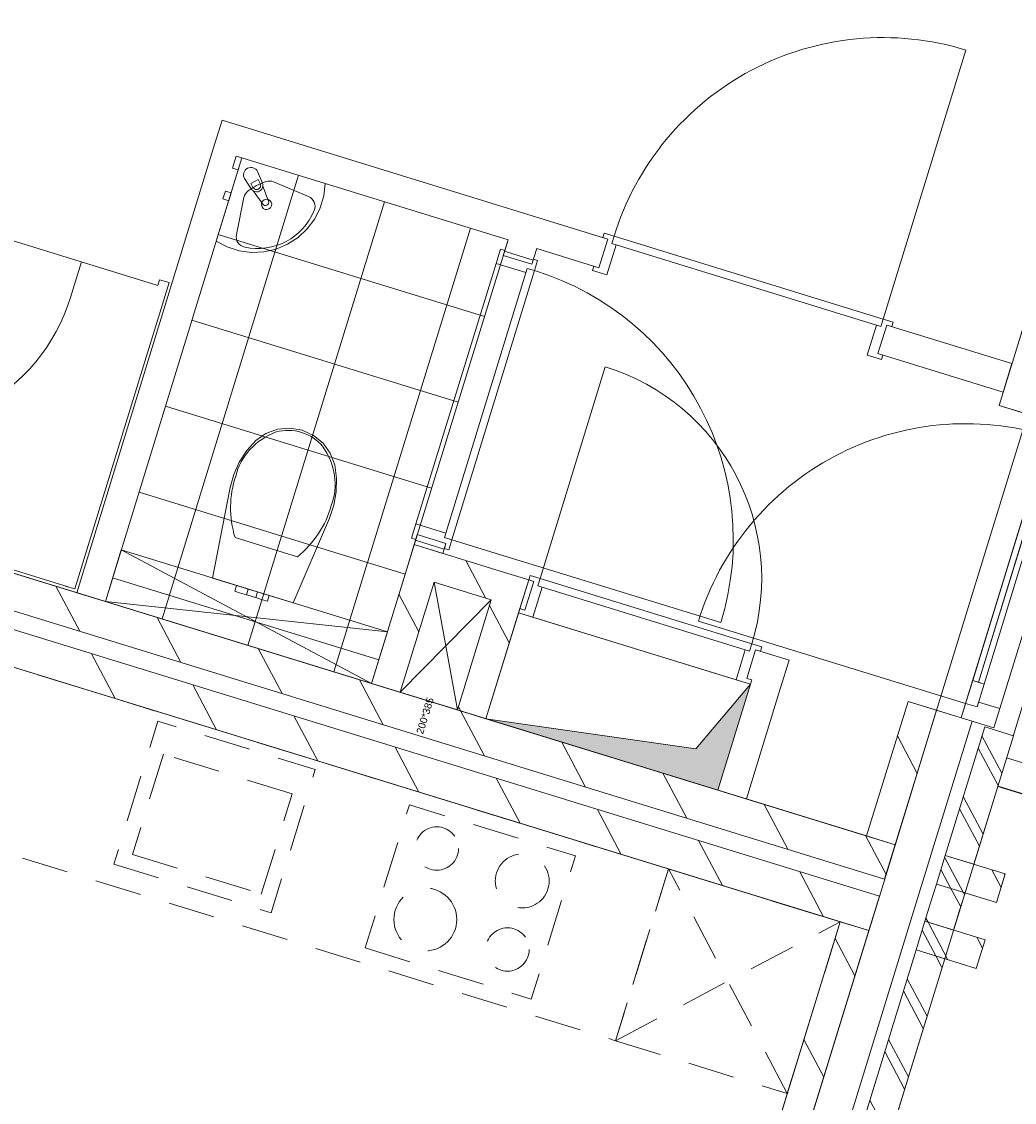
# Model space of a CAD drawing. Header units: metres. Extents: x 136314.7 to 136393.7, y 453293.7 to 453383.2.
# Tile 81 of 95: x 136360.7 to 136364, y 453347.3 to 453350.9. Entities that reach past the tile are written whole.
import ezdxf

# ---------------------------------------------------------------- set-up
doc = ezdxf.new("R2010")
doc.units = ezdxf.units.M
doc.set_wipeout_variables(frame=1)
doc.linetypes.add('B0701', pattern=[234.1199934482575, 155.9999942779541, -78.11999917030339])
doc.linetypes.add('Wipeout_Contour', pattern=[1000, 0, -1000])
for name, color, linetype in [('-DR-nw-vh-kantverharding', 4, 'Continuous'), ('kavelgrens', 211, 'Continuous'), ('SIT_Situatie plgr_3_23 Vloeren', 7, 'Continuous'), ('SIT_Situatie plgr_3_74 Sanitair', 7, 'Continuous'), ('SIT_Situatie plgr_3_New_21 Buitenwanden', 7, 'Continuous'), ('SIT_Situatie plgr_3_New_21 Buitenwanden Afdek-arcering', 7, 'Continuous'), ('SIT_Situatie plgr_3_New_21 Buitenwanden Deuren', 7, 'Continuous'), ('SIT_Situatie plgr_3_New_21 Buitenwanden Doorsnede-arcering', 7, 'Continuous'), ('SIT_Situatie plgr_3_New_22 C Binnenwanden', 7, 'Continuous'), ('SIT_Situatie plgr_3_New_22 C Binnenwanden Doorsnede-arcering', 7, 'Continuous'), ('SIT_Situatie plgr_3_New_22 NC Binnenwanden', 7, 'Continuous'), ('SIT_Situatie plgr_3_New_22 NC Binnenwanden Deuren', 7, 'Continuous'), ('SIT_Situatie plgr_3_New_22 NC Binnenwanden Doorsnede-arcering', 7, 'Continuous'), ('SIT_Situatie plgr_3_New_23 Vloeren', 7, 'Continuous'), ('SIT_Situatie plgr_3_New_24 Trappen', 7, 'Continuous'), ('SIT_Situatie plgr_3_New_43 Vloerafwerking', 7, 'Continuous'), ('SIT_Situatie plgr_3_New_43 Vloerafwerking Afdek-arcering', 7, 'Continuous'), ('SIT_Situatie plgr_3_New_73 Keuken', 7, 'Continuous'), ('SIT_Situatie plgr_3_New_74 Sanitair', 7, 'Continuous'), ('SIT_Situatie plgr_3_New_74 Sanitair 2D arcering', 7, 'Continuous'), ('SIT_Situatie plgr_3_New_90 Terrein perceel', 7, 'Continuous')]:
    doc.layers.add(name, color=color, linetype=linetype)
doc.styles.add('GENERATED_STYLE_1', font='arial.ttf')
pattern_1 = [(117.8902296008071, (5844.947476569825, -12011.19237923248), (132.5768116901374, 70.16686541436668), []), (117.8902296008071, (5818.432114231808, -12025.22575231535), (132.5768116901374, 70.16686541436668), [])]
pattern_2 = [(117.8902296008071, (5844.947476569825, -12011.19237923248), (220.9613528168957, 116.9447756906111), [])]

# ---------------------------------------------------------------- blocks, each defined once
blk = doc.blocks.new('*X117')
at = {"layer": 'SIT_Situatie plgr_3_New_22 NC Binnenwanden Doorsnede-arcering', "color": 7, "linetype": 'Continuous', "lineweight": 0}
for p, q in [((173683.3176481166, -98683.11064373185), (173732.0050768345, -98698.09794125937)), ((173732.0050768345, -98698.09794125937), (173778.891940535, -98712.53097654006))]:
    blk.add_line(p, q, dxfattribs=at)
blk = doc.blocks.new('*X118')
at = {"layer": 'SIT_Situatie plgr_3_New_22 NC Binnenwanden Doorsnede-arcering', "color": 7, "linetype": 'Continuous', "lineweight": 0}
for p, q in [((173980.3849686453, -97718.06381216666), (174029.0723973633, -97733.05110969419)), ((174029.0723973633, -97733.05110969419), (174075.9592570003, -97747.48414372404))]:
    blk.add_line(p, q, dxfattribs=at)
blk = doc.blocks.new('Woonblock 2 Jutfasehof')
at = {"layer": 'SIT_Situatie plgr_3_New_22 C Binnenwanden Doorsnede-arcering', "linetype": 'Continuous', "lineweight": 0}
h = blk.add_hatch(dxfattribs=at)
h.set_pattern_fill('130_KALKZANDSTEEN_0003', color=252, style=0, pattern_type=2)
h.set_pattern_definition(pattern_2)
h.paths.add_polyline_path([(4799.551916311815, 18548.86730857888), (-3094.884103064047, 20978.98663404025), (-3130.188500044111, 20864.29749090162), (4764.247519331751, 18434.17816544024)])
h = blk.add_hatch(dxfattribs=at)
h.set_pattern_fill('130_KALKZANDSTEEN_0003', color=252, style=0, pattern_type=2)
h.set_pattern_definition(pattern_2)
h.paths.add_polyline_path([(4746.595320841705, 18376.83359387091), (-3147.840698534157, 20806.9529193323), (-3183.145095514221, 20692.26377619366), (4711.290923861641, 18262.14445073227)])
at = {"layer": 'SIT_Situatie plgr_3_New_22 NC Binnenwanden Doorsnede-arcering', "linetype": 'Continuous', "lineweight": 0}
h = blk.add_hatch(dxfattribs=at)
h.set_pattern_fill('130_KALKZANDSTEEN_0003', color=252, style=0, pattern_type=2)
h.set_pattern_definition(pattern_2)
h.paths.add_polyline_path([(5242.033680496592, 19986.30453254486), (5372.071542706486, 20408.74287643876), (5276.497256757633, 20438.16320725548), (5146.45939454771, 20015.72486336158)])
h = blk.add_hatch(dxfattribs=at)
h.set_pattern_fill('130_KALKZANDSTEEN_0003', color=252, style=0, pattern_type=2)
h.set_pattern_definition(pattern_2)
h.paths.add_polyline_path([(3259.385082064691, 19425.80014956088), (3450.533830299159, 19366.95943155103), (3479.954161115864, 19462.5337174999), (3288.805414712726, 19521.37443494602)])
h = blk.add_hatch(dxfattribs=at)
h.set_pattern_fill('130_KALKZANDSTEEN_0003', color=252, style=0, pattern_type=2)
h.set_pattern_definition(pattern_2)
h.paths.add_polyline_path([(3163.810796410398, 19455.22048133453), (3050.542475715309, 19087.25935265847), (3146.116761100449, 19057.8390200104), (3259.385082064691, 19425.80014956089)])
h = blk.add_hatch(dxfattribs=at)
h.set_pattern_fill('130_KALKZANDSTEEN_0003', color=252, style=0, pattern_type=2)
h.set_pattern_definition(pattern_2)
h.paths.add_polyline_path([(3450.533830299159, 19366.95943155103), (3337.265547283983, 18998.99840020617), (3432.839833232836, 18969.57806938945), (3546.108115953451, 19337.53909977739)])
h = blk.add_hatch(dxfattribs=at)
h.set_pattern_fill('130_KALKZANDSTEEN_0003', color=252, style=0, pattern_type=2)
h.set_pattern_definition(pattern_2)
h.paths.add_polyline_path([(4799.551905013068, 18548.867271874), (4937.827459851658, 18998.06641583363), (4842.253173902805, 19027.48674665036), (4703.977619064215, 18578.28760269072)])
at = {"layer": 'SIT_Situatie plgr_3_New_43 Vloerafwerking Afdek-arcering', "linetype": 'Continuous', "lineweight": 0}
h = blk.add_hatch(dxfattribs=at)
h.set_pattern_fill('950_RASTER_300_0003', color=252, style=0, pattern_type=2)
h.set_pattern_definition([(162.8902295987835, (2876.789089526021, 20103.34732162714), (88.2609924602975, 286.7228578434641), []), (252.8902295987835, (2876.789089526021, 20103.34732162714), (-286.7228578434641, 88.26099246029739), [])])
h.paths.add_polyline_path([(3050.542475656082, 19087.25935265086), (3506.557603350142, 20568.66078478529), (2617.716744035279, 20842.26986141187), (2161.701616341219, 19360.86842927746)])
at = {"layer": 'SIT_Situatie plgr_3_New_74 Sanitair 2D arcering', "linetype": 'Continuous', "lineweight": 0}
blk.add_hatch(color=252, dxfattribs=at).paths.add_polyline_path([(3432.839616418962, 18969.5780193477), (4206.991332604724, 18731.27333973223), (4315.846556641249, 19084.89819779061), (4133.824181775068, 18869.51904189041)])
at = {"layer": 'SIT_Situatie plgr_3_New_21 Buitenwanden', "color": 252, "linetype": 'Continuous', "lineweight": 0}
for p, q in [((5020.021345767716, 18972.76493133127), (4937.827459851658, 18998.06641583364)), ((5056.339574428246, 18961.58520562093), (5020.021345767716, 18972.76493133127))]:
    blk.add_line(p, q, dxfattribs=at)
at = {"layer": 'SIT_Situatie plgr_3_New_21 Buitenwanden', "color": 252, "linetype": 'Continuous', "lineweight": 0, "flags": 128}
for points in [[(5137.727163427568, 18355.83179383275), (5167.147494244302, 18451.40607978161)], [(5070.060402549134, 18136.01093615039), (5099.480733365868, 18231.58522209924)]]:
    blk.add_lwpolyline(points, dxfattribs=at)
at = {"layer": 'SIT_Situatie plgr_3_New_21 Buitenwanden Deuren', "color": 252, "linetype": 'Continuous', "lineweight": 0}
for p, q in [((5034.731511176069, 19020.5520743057), (5309.517401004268, 19913.21590506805)), ((5413.470630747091, 19863.42909932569), (5148.687653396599, 19003.26052578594)), ((5305.095993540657, 19830.87241014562), (5077.38263301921, 19091.12743690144)), ((5034.731511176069, 19020.5520743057), (4142.067680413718, 19295.33796413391)), ((5058.267775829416, 19097.01150306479), (5034.731511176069, 19020.5520743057)), ((5096.497490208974, 19085.2433707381), (5058.267775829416, 19097.01150306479)), ((5072.961225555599, 19008.78394197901), (5096.497490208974, 19085.2433707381)), ((5020.021345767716, 18972.76493133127), (5034.731511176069, 19020.5520743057)), ((5034.731511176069, 19020.5520743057), (5072.961225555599, 19008.78394197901)), ((5034.731511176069, 19020.5520743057), (5072.961225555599, 19008.78394197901)), ((5072.961225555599, 19008.78394197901), (5077.962681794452, 19025.03157059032)), ((5077.962681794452, 19025.03157059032), (5148.687653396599, 19003.26052578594)), ((5020.021345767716, 18972.76493133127), (4937.827459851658, 18998.06641583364)), ((5056.339574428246, 18961.58520562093), (5020.021345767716, 18972.76493133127)), ((5056.339574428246, 18961.58520562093), (5020.021345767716, 18972.76493133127))]:
    blk.add_line(p, q, dxfattribs=at)
at = {"layer": 'SIT_Situatie plgr_3_New_21 Buitenwanden Deuren', "color": 252, "linetype": 'Continuous', "lineweight": 0, "flags": 128}
for points in [[(5285.981136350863, 19836.75647630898), (5058.267775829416, 19097.01150306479), (5077.38263301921, 19091.12743690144), (5305.095993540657, 19830.87241014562)], [(5305.095993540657, 19830.87241014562), (5077.38263301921, 19091.12743690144), (5096.497490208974, 19085.2433707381), (5324.210850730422, 19824.98834398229)]]:
    blk.add_lwpolyline(points, close=True, dxfattribs=at)
at = {"layer": 'SIT_Situatie plgr_3_New_21 Buitenwanden Deuren', "color": 252, "linetype": 'Continuous', "lineweight": 0}
blk.add_arc((5034.731511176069, 19020.5520743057), 933.9999999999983, 72.89022960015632, 162.8902296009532, dxfattribs=at)
at = {"layer": 'SIT_Situatie plgr_3_New_22 C Binnenwanden', "color": 252, "linetype": 'Continuous', "lineweight": 0, "flags": 128}
for points in [[(4799.551916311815, 18548.86730857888), (-3094.884103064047, 20978.98663404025)], [(-3130.188500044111, 20864.29749090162), (4764.247519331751, 18434.17816544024)], [(4746.595320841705, 18376.83359387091), (-3147.840698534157, 20806.9529193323)], [(-3183.145095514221, 20692.26377619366), (4711.290923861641, 18262.14445073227)], [(4764.247519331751, 18434.17816544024), (4799.551916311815, 18548.86730857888)], [(4711.290923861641, 18262.14445073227), (4746.595320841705, 18376.83359387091)]]:
    blk.add_lwpolyline(points, dxfattribs=at)
at = {"layer": 'SIT_Situatie plgr_3_New_22 NC Binnenwanden', "color": 252, "linetype": 'Continuous', "lineweight": 0}
for p, q in [((3810.005965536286, 20475.25123315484), (3839.42629635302, 20570.82551910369)), ((3585.95071226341, 20486.67458432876), (3490.376426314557, 20516.0949151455)), ((4741.855253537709, 20188.40300769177), (4771.275584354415, 20283.97729364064)), ((3299.102486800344, 19554.8252963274), (3203.528200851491, 19584.24562714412)), ((3592.253720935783, 19427.96474835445), (3562.833390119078, 19332.39046240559)), ((4332.954437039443, 19199.95718452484), (4303.534106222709, 19104.38289857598))]:
    blk.add_line(p, q, dxfattribs=at)
at = {"layer": 'SIT_Situatie plgr_3_New_22 NC Binnenwanden', "color": 252, "linetype": 'Continuous', "lineweight": 0, "flags": 128}
for points in [[(2551.562788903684, 20967.26447817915), (2522.14245808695, 20871.69019223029)], [(3839.426311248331, 20570.82551451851), (2551.562788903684, 20967.26447817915)], [(2522.14245808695, 20871.69019223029), (2066.127330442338, 19390.28876007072)], [(2161.701616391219, 19360.86842925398), (2617.716744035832, 20842.26986141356)], [(2617.716744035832, 20842.26986141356), (3506.557603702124, 20568.66078471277)], [(3506.557603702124, 20568.66078471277), (3490.376418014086, 20516.0949139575)], [(3585.950703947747, 20486.67458309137), (3602.131889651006, 20539.24045389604)], [(3602.131889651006, 20539.24045389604), (3810.00596155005, 20475.2512343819)], [(5276.497256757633, 20438.16320725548), (5146.45939454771, 20015.72486336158)], [(5189.413085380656, 20155.26334631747), (4771.275599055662, 20283.9772891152)], [(4741.855236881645, 20188.40301281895), (5159.992754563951, 20059.6890603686)], [(5159.992754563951, 20059.6890603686), (5189.413085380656, 20155.26334631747)], [(5146.45939454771, 20015.72486336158), (5242.033680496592, 19986.30453254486)], [(3203.528202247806, 19584.2456337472), (3193.231127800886, 19550.79476710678)], [(3193.231129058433, 19550.79476671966), (3163.810796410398, 19455.22048133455)], [(3193.231127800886, 19550.79476710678), (3288.805413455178, 19521.37443533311)], [(3479.954161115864, 19462.5337174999), (3193.231129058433, 19550.79476671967)], [(3288.805413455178, 19521.37443533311), (3299.10248791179, 19554.825302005)], [(3163.810796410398, 19455.22048133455), (3050.542475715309, 19087.25935265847)], [(3575.528446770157, 19433.11338572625), (3479.954161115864, 19462.5337174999)], [(3146.116761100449, 19057.8390200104), (3259.385082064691, 19425.80014956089)], [(3259.385082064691, 19425.80014956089), (3450.533830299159, 19366.95943155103)], [(3432.839833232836, 18969.57806938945), (3575.528446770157, 19433.11338572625)], [(3546.108074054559, 19337.53896366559), (3575.528404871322, 19433.11324961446)], [(3592.253721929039, 19427.96474804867), (3575.528404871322, 19433.11324961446)], [(2161.701616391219, 19360.86842925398), (2066.127330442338, 19390.28876007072)], [(3450.533830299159, 19366.95943155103), (3337.265547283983, 18998.99840020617)], [(3546.108074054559, 19337.53896366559), (3562.833391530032, 19332.39046197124)], [(4445.254223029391, 19165.38829581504), (4332.954438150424, 19199.95718418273)], [(4445.254223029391, 19165.38829581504), (4415.833892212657, 19069.81400986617)], [(3146.116761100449, 19057.8390200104), (3050.542475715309, 19087.25935265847)], [(4320.259606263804, 19099.23434068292), (4206.991332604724, 18731.27333973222)], [(4303.534104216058, 19104.38289919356), (4320.259606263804, 19099.23434068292)], [(4302.565618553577, 18701.8530089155), (4415.833892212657, 19069.81400986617)], [(4842.253173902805, 19027.48674665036), (4703.977619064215, 18578.28760269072)], [(4937.827459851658, 18998.06641583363), (4842.253173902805, 19027.48674665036)], [(3432.839833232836, 18969.57806938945), (3337.265547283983, 18998.99840020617)], [(4799.551905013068, 18548.867271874), (4937.827459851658, 18998.06641583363)], [(4302.565618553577, 18701.8530089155), (4206.991332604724, 18731.27333973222)], [(4703.977619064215, 18578.28760269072), (4799.551905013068, 18548.867271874)], [(4711.290923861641, 18262.14445073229), (4615.716637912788, 18291.56478154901)]]:
    blk.add_lwpolyline(points, dxfattribs=at)
at = {"layer": 'SIT_Situatie plgr_3_New_22 NC Binnenwanden Deuren', "color": 252, "linetype": 'Continuous', "lineweight": 0}
for p, q in [((4758.963133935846, 20303.4619944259), (5035.514243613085, 21201.86028234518)), ((3839.42629635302, 20570.82551910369), (3810.005965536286, 20475.25123315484)), ((3810.005965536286, 20475.25123315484), (3839.42629635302, 20570.82551910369)), ((3810.005965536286, 20475.25123315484), (3839.42629635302, 20570.82551910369)), ((3827.11384593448, 20590.31021988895), (3822.700796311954, 20575.97407699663)), ((3822.700796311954, 20575.97407699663), (3839.42629635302, 20570.82551910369)), ((3860.564846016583, 20580.0131041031), (3827.11384593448, 20590.31021988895)), ((3853.062661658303, 20555.64166118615), (3860.564846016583, 20580.0131041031)), ((3853.062661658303, 20555.64166118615), (3860.564846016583, 20580.0131041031)), ((3860.564846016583, 20580.0131041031), (4758.963133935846, 20303.4619944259)), ((3481.188833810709, 20537.23346663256), (3466.478668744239, 20489.4463235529)), ((3495.524976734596, 20532.82041711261), (3481.188833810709, 20537.23346663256)), ((3490.376418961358, 20516.09491703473), (3495.524976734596, 20532.82041711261)), ((3836.654558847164, 20451.35348274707), (3867.398804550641, 20551.22861156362)), ((3867.398804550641, 20551.22861156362), (3853.062661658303, 20555.64166118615)), ((4751.460949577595, 20279.09055150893), (3853.062661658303, 20555.64166118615)), ((3585.950705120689, 20486.67458690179), (3490.376418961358, 20516.09491703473)), ((3585.950705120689, 20486.67458690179), (3490.376418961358, 20516.09491703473)), ((3585.950705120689, 20486.67458690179), (3490.376418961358, 20516.09491703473)), ((3591.099262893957, 20503.40008697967), (3585.950705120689, 20486.67458690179)), ((3605.435405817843, 20498.98703745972), (3591.099262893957, 20503.40008697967)), ((3595.138290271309, 20465.53603730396), (3605.435405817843, 20498.98703745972)), ((3198.753664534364, 19619.72031950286), (3466.478668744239, 20489.4463235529)), ((3294.215744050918, 19574.63993159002), (3570.766847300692, 20473.03822148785)), ((3595.138290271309, 20465.53603730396), (3318.587187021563, 19567.13774740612)), ((3595.138290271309, 20465.53603730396), (3318.587187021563, 19567.13774740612)), ((3466.478668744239, 20489.4463235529), (3566.353797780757, 20458.70207856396)), ((3566.353797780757, 20458.70207856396), (3570.766847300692, 20473.03822148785)), ((3570.766847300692, 20473.03822148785), (3595.138290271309, 20465.53603730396)), ((3570.766847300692, 20473.03822148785), (3595.138290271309, 20465.53603730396)), ((3793.28046549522, 20480.39979104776), (3788.867415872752, 20466.06364815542)), ((3788.867415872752, 20466.06364815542), (3836.654558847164, 20451.35348274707)), ((3810.005965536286, 20475.25123315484), (3793.28046549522, 20480.39979104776)), ((4737.124806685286, 20283.50360113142), (4706.380560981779, 20183.62847231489)), ((4751.460949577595, 20279.09055150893), (4737.124806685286, 20283.50360113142)), ((4741.855253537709, 20188.40300769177), (4771.275584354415, 20283.97729364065)), ((4741.855253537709, 20188.40300769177), (4771.275584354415, 20283.97729364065)), ((4741.855253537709, 20188.40300769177), (4771.275584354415, 20283.97729364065)), ((4758.963133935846, 20303.4619944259), (4751.460949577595, 20279.09055150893)), ((4758.963133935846, 20303.4619944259), (4751.460949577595, 20279.09055150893)), ((4792.414134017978, 20293.16487864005), (4758.963133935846, 20303.4619944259)), ((4771.275584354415, 20283.97729364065), (4788.001084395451, 20278.82873574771)), ((4788.001084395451, 20278.82873574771), (4792.414134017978, 20293.16487864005)), ((4706.380560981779, 20183.62847231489), (4754.16770395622, 20168.91830690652)), ((4758.580753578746, 20183.25444979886), (4741.855253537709, 20188.40300769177)), ((4754.16770395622, 20168.91830690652), (4758.580753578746, 20183.25444979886)), ((3613.392270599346, 19437.15233335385), (3831.102718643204, 20144.40204937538)), ((3198.753664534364, 19619.72031950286), (3184.043499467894, 19571.93317642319)), ((3298.628793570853, 19588.97607451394), (3198.753664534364, 19619.72031950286)), ((3184.043499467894, 19571.93317642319), (3198.379642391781, 19567.52012690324)), ((3198.379642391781, 19567.52012690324), (3203.528200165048, 19584.24562698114)), ((3203.528200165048, 19584.24562698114), (3299.10248632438, 19554.82529684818)), ((3299.10248632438, 19554.82529684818), (3203.528200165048, 19584.24562698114)), ((3299.10248632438, 19554.82529684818), (3203.528200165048, 19584.24562698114)), ((3294.215744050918, 19574.63993159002), (3298.628793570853, 19588.97607451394)), ((3318.587187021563, 19567.13774740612), (3294.215744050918, 19574.63993159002)), ((3318.587187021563, 19567.13774740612), (3294.215744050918, 19574.63993159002)), ((3308.290071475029, 19533.68674725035), (3318.587187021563, 19567.13774740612)), ((3318.587187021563, 19567.13774740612), (4216.985476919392, 19290.58664415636)), ((3299.10248632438, 19554.82529684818), (3293.953928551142, 19538.0997967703)), ((3293.953928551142, 19538.0997967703), (3308.290071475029, 19533.68674725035)), ((3575.528220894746, 19433.11330624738), (3579.941270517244, 19447.44944913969)), ((3579.941270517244, 19447.44944913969), (3613.392270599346, 19437.15233335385)), ((3562.833390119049, 19332.39046240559), (3592.253720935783, 19427.96474835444)), ((3592.253720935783, 19427.96474835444), (3562.833390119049, 19332.39046240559)), ((3592.253720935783, 19427.96474835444), (3562.833390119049, 19332.39046240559)), ((3592.253720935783, 19427.96474835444), (3575.528220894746, 19433.11330624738)), ((3613.392270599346, 19437.15233335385), (3605.890086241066, 19412.78089043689)), ((3613.392270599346, 19437.15233335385), (3605.890086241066, 19412.78089043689)), ((3605.890086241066, 19412.78089043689), (3620.226229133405, 19408.36784081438)), ((3605.890086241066, 19412.78089043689), (4313.139802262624, 19195.07044239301)), ((4320.641986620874, 19219.44188530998), (3613.392270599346, 19437.15233335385)), ((4320.641986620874, 19219.44188530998), (3613.392270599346, 19437.15233335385)), ((3620.226229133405, 19408.36784081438), (3589.481983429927, 19308.49271199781)), ((3541.694840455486, 19323.20287740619), (3546.107890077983, 19337.53902029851)), ((3589.481983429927, 19308.49271199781), (3541.694840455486, 19323.20287740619)), ((3546.107890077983, 19337.53902029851), (3562.833390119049, 19332.39046240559)), ((3589.481983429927, 19308.49271199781), (4268.059413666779, 19099.60836319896)), ((4268.059413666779, 19099.60836319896), (4298.803659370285, 19199.48349201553)), ((4298.803659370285, 19199.48349201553), (4313.139802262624, 19195.07044239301)), ((4332.954437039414, 19199.95718452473), (4303.53410622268, 19104.38289857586)), ((4332.954437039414, 19199.95718452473), (4303.53410622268, 19104.38289857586)), ((4332.954437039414, 19199.95718452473), (4303.53410622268, 19104.38289857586)), ((4313.139802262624, 19195.07044239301), (4320.641986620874, 19219.44188530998)), ((4313.139802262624, 19195.07044239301), (4320.641986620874, 19219.44188530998)), ((4320.641986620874, 19219.44188530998), (4354.092986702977, 19209.14476952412)), ((4349.679937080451, 19194.80862663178), (4332.954437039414, 19199.95718452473)), ((4354.092986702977, 19209.14476952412), (4349.679937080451, 19194.80862663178)), ((4315.84655664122, 19084.89819779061), (4268.059413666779, 19099.60836319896)), ((4303.53410622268, 19104.38289857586), (4320.259606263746, 19099.23434068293)), ((4320.259606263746, 19099.23434068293), (4315.84655664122, 19084.89819779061))]:
    blk.add_line(p, q, dxfattribs=at)
for centre, radius, start, end in [((4758.963133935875, 20303.4619944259), 940.0000000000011, 72.89022960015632, 162.8902296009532), ((3318.587187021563, 19567.13774740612), 940.0000000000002, 342.8902296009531, 72.89022960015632), ((3613.392270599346, 19437.15233335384), 739.9999999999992, 342.8902296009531, 72.89022960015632)]:
    blk.add_arc(centre, radius, start, end, dxfattribs=at)
at = {"layer": 'SIT_Situatie plgr_3_New_23 Vloeren', "color": 252, "linetype": 'Continuous', "lineweight": 0, "flags": 128}
for points in [[(4764.25053307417, 18434.18635729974), (5849.840420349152, 21960.87464424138), (-2044.578053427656, 24390.9885686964), (-3130.197720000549, 20864.3003290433)], [(3660.988127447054, 14850.15063421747), (4746.578014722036, 18376.83892115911), (-3147.840459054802, 20806.95284561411), (-4233.460125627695, 17280.26460596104)]]:
    blk.add_lwpolyline(points, close=True, dxfattribs=at)
at = {"layer": 'SIT_Situatie plgr_3_New_24 Trappen', "color": 252, "linetype": 'Continuous', "lineweight": 0}
for p, q in [((2336.885894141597, 20416.02693337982), (1441.832706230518, 20691.54833147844)), ((2081.702550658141, 20494.57921666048), (2045.221340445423, 20376.06710208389)), ((2374.309474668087, 20425.43308140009), (2059.511934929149, 19402.78822174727)), ((2336.885894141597, 20416.02693337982), (2342.769960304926, 20435.1417905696)), ((2342.769960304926, 20435.1417905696), (2374.309474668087, 20425.43308140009)), ((2037.52984916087, 19409.55489783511), (401.8443646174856, 19913.06279841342)), ((2059.511934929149, 19402.78822174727), (2027.972420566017, 19412.49693091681))]:
    blk.add_line(p, q, dxfattribs=at)
blk.add_arc((1446.926310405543, 20560.23837299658), 626.0000000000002, 252.8902296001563, 342.8902296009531, dxfattribs=at)
at = {"layer": 'SIT_Situatie plgr_3_New_43 Vloerafwerking', "color": 252, "linetype": 'Continuous', "lineweight": 0, "flags": 128}
blk.add_lwpolyline([(3050.542475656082, 19087.25935265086), (2161.701616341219, 19360.86842927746), (2617.716744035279, 20842.26986141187), (3506.557603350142, 20568.66078478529)], close=True, dxfattribs=at)
at = {"layer": 'SIT_Situatie plgr_3_New_73 Keuken', "color": 252, "linetype": 'B0701', "lineweight": 0}
for p, q in [((2355.368056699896, 18851.34090217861), (2252.396898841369, 18516.83090135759)), ((2785.452343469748, 18718.94941350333), (2355.368056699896, 18851.34090217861)), ((2682.48118561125, 18384.43941268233), (2785.452343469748, 18718.94941350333)), ((2252.396898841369, 18516.83090135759), (2682.48118561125, 18384.43941268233))]:
    blk.add_line(p, q, dxfattribs=at)
at = {"layer": 'SIT_Situatie plgr_3_New_73 Keuken', "color": 252, "linetype": 'B0701', "lineweight": 0, "flags": 128}
for points in [[(4042.270919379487, 18468.08676732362), (1748.488056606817, 19174.174706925), (1571.966071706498, 18600.72899123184), (3865.748934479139, 17894.64105163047)], [(2189.899590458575, 18483.7539237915), (2715.558163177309, 18321.94210429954), (2862.659817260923, 18799.81353404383), (2337.001244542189, 18961.62535353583)], [(3029.84795494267, 18204.26913887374), (3584.178813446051, 18033.63122013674), (3731.280467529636, 18511.50264988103), (3176.949609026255, 18682.14056861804)]]:
    blk.add_lwpolyline(points, close=True, dxfattribs=at)
at = {"layer": 'SIT_Situatie plgr_3_New_73 Keuken', "color": 252, "linetype": 'B0701', "lineweight": 0}
for centre, radius in [((3268.576180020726, 18536.22596520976), 72.5), ((3553.862916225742, 18428.0040721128), 90), ((3230.299753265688, 18299.51067471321), 105), ((3504.715125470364, 18199.34365869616), 72.5)]:
    blk.add_circle(centre, radius, dxfattribs=at)
at = {"layer": 'SIT_Situatie plgr_3_New_74 Sanitair', "color": 252, "linetype": 'Continuous', "lineweight": 0}
for p, q in [((2671.752996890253, 20769.26767486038), (2647.712401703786, 20756.54408326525)), ((2647.712401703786, 20756.54408326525), (2654.668556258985, 20743.40077428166)), ((2678.709151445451, 20756.12436587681), (2671.752996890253, 20769.26767486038)), ((2840.11888822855, 20713.24817925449), (2723.597356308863, 20761.79480439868)), ((2599.35200326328, 20585.66369302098), (2624.718824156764, 20709.39820207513)), ((2698.846058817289, 19542.28027569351), (2594.726046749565, 19574.3312104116)), ((2214.65821186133, 19532.90214396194), (3050.542475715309, 19087.25935265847)), ((2802.966748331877, 19510.22991651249), (2698.846058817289, 19542.28027569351)), ((2599.822587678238, 19414.33822195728), (2593.93852151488, 19395.22336476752)), ((2599.822587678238, 19414.33822195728), (2615.77863201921, 19409.42652318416)), ((3259.385081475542, 19425.80014764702), (3146.116798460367, 19057.83911630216)), ((3450.533830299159, 19366.95943155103), (3259.385081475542, 19425.80014764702)), ((3337.265547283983, 18998.99840020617), (3259.385081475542, 19425.80014764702)), ((2593.93852151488, 19395.22336476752), (2609.894565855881, 19390.31166599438)), ((2609.894565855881, 19390.31166599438), (2633.123978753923, 19383.16102913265)), ((2615.77863201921, 19409.42652318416), (2639.008044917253, 19402.27588632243)), ((2639.008044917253, 19402.27588632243), (2633.123978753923, 19383.16102913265)), ((2633.123978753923, 19383.16102913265), (2637.6028683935, 19381.78230667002)), ((2637.6028683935, 19381.78230667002), (2648.415864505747, 19378.45377620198)), ((2639.008044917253, 19402.27588632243), (2643.486934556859, 19400.8971638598)), ((2643.486934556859, 19400.8971638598), (2654.299930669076, 19397.56863339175)), ((2648.415864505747, 19378.45377620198), (2659.228860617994, 19375.12524573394)), ((2654.299930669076, 19397.56863339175), (2665.112926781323, 19394.24010292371)), ((2659.228860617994, 19375.12524573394), (2663.707750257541, 19373.7465232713)), ((2669.5918164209, 19392.86138046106), (2663.707750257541, 19373.7465232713)), ((2665.112926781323, 19394.24010292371), (2669.5918164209, 19392.86138046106)), ((2669.5918164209, 19392.86138046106), (2692.821229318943, 19385.71074359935)), ((2692.821229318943, 19385.71074359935), (2708.777273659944, 19380.79904482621)), ((2708.777273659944, 19380.79904482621), (2702.893207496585, 19361.68418763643)), ((2161.701616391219, 19360.86842925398), (3103.499071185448, 19259.29306736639)), ((2663.707750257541, 19373.7465232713), (2686.937163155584, 19366.59588640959)), ((2686.937163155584, 19366.59588640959), (2702.893207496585, 19361.68418763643)), ((3450.533830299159, 19366.95943155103), (3146.116798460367, 19057.83911630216)), ((3337.265547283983, 18998.99840020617), (3450.533830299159, 19366.95943155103)), ((3432.839616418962, 18969.5780193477), (3541.694840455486, 19323.20287740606)), ((3541.694840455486, 19323.20287740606), (4315.846556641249, 19084.89819779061)), ((3146.116798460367, 19057.83911630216), (3337.265547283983, 18998.99840020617)), ((4315.846556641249, 19084.89819779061), (4133.824181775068, 18869.51904189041)), ((4206.991332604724, 18731.27333973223), (4315.846556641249, 19084.89819779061)), ((3432.839616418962, 18969.5780193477), (4133.824181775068, 18869.51904189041)), ((3432.839616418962, 18969.5780193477), (4206.991332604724, 18731.27333973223))]:
    blk.add_line(p, q, dxfattribs=at)
at = {"layer": 'SIT_Situatie plgr_3_New_74 Sanitair', "color": 252, "linetype": 'Continuous', "lineweight": 0, "flags": 128}
for points in [[(2895.750778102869, 20756.68352216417), (2891.238500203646, 20715.23938372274), (2879.48447848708, 20675.24065933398), (2860.857958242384, 20637.9438840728), (2835.944080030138, 20604.52071296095), (2805.525497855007, 20576.02111415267), (2770.557792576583, 20553.34038483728), (2732.139452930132, 20537.19102603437), (2691.4773671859, 20528.08035981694), (2649.848909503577, 20526.29459210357), (2608.561812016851, 20531.88982167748), (2568.913083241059, 20544.69027787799), (2532.148263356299, 20564.29384232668), (2617.716744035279, 20842.26986141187)], [(2617.716744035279, 20842.26986141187), (2605.360205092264, 20802.12866131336), (2586.245347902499, 20808.0127274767), (2598.601886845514, 20848.15392757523)], [(2581.529737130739, 20724.71348969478), (2573.586247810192, 20698.90843248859), (2554.471390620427, 20704.79249865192), (2562.414879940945, 20730.59755585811)], [(2609.098838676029, 19826.601950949), (2633.761126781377, 19864.55422560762), (2664.023374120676, 19898.21131984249), (2698.063444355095, 19921.78609590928), (2736.985225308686, 19935.91377850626), (2778.221652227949, 19939.66258406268), (2819.053928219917, 19932.78510567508), (2856.685337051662, 19915.50935559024), (2888.675079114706, 19889.21956953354), (2912.914144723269, 19855.64928287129), (2927.803859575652, 19817.0126054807), (2933.89978777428, 19772.16348881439), (2932.949711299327, 19726.91195888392), (2924.976729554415, 19682.35822538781), (2910.174691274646, 19639.58553235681), (2789.035585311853, 19356.093382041), (2519.564276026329, 19439.04388474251), (2578.821885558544, 19741.58482081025), (2590.636129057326, 19785.27723727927)], [(2214.65821186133, 19532.90214396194), (3103.499071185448, 19259.29306736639), (3050.542475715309, 19087.25935265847), (2161.701616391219, 19360.86842925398)]]:
    blk.add_lwpolyline(points, close=True, dxfattribs=at)
blk.add_lwpolyline([(2670.176265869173, 20796.61730720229), (2686.265532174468, 20757.66639193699, -0.1210195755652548), (2687.825346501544, 20747.7282251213), (2706.726952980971, 20697.84171673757, -0.8825662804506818), (2687.105584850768, 20687.45702065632), (2656.484598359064, 20731.14099520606, -0.1210195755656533), (2649.144024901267, 20738.01966962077), (2625.983995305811, 20773.22835206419, -0.9999999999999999)], format="xyb", close=True, dxfattribs=at)
at = {"layer": 'SIT_Situatie plgr_3_New_74 Sanitair', "color": 252, "linetype": 'Continuous', "lineweight": 0}
for centre, radius, start, end in [((2666.688853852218, 20749.76257007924), 13.60000000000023, 207.8902296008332, 27.89022960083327), ((2666.816036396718, 20749.52226497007), 21.08576984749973, 240.661254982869, 355.1192042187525)]:
    blk.add_arc(centre, radius, start, end, dxfattribs=at)
for centre, major_axis, ratio, start_param, end_param in [((2769.441292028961, 20555.40772978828), (64.63491351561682, 209.9716602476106), 0.999371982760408, 0.6336940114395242, 0.9370547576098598), ((2708.959534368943, 20726.64925069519), (11.20096762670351, 36.38723471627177), 0.999371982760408, 6.187105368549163, 6.894227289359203), ((2661.993037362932, 20701.76129157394), (11.20096762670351, 36.38723471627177), 0.999371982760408, 0.960148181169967, 1.66727010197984), ((2826.492192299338, 20680.53034899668), (10.42789401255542, 33.87584355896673), 0.9993719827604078, 4.605166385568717, 6.187105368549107), ((2670.798310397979, 20742.36005845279), (59.74074681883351, 194.072570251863), 0.9993719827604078, 3.224297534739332, 4.628172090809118), ((2634.051453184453, 20578.55431174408), (10.42789401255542, 33.87584355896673), 0.9993719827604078, 1.667270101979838, 3.249209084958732), ((2845.93956918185, 19716.04814852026), (-245.5261816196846, 75.57954962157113), 0.8755458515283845, 5.438327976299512, 6.338916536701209), ((2781.925708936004, 19809.40836354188), (-132.39114276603, 40.75354765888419), 0.8755458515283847, 4.718249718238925, 5.344893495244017), ((2780.373740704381, 19809.88887307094), (-132.3882507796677, 40.75265742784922), 0.8755458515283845, 4.079884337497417, 4.706528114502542), ((2674.937121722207, 19768.68729224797), (-245.5260887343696, 75.57952102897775), 0.8755458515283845, 3.085865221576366, 3.986453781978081), ((3000.838591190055, 19646.05801172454), (-406.4299736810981, 125.1100561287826), 0.8755458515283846, 6.259569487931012, 6.812590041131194), ((2507.492818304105, 19797.92308402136), (-406.4299549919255, 125.1100503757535), 0.8755458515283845, 2.612190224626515, 3.165210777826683)]:
    blk.add_ellipse(centre, major_axis=major_axis, ratio=ratio, start_param=start_param, end_param=end_param, dxfattribs=at)
blk.add_ellipse((2700.087649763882, 20686.51580912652), major_axis=(5.053457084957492, 16.41655749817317), ratio=0.9993719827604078, dxfattribs=at)
at = {"layer": 'SIT_Situatie plgr_3_New_90 Terrein perceel', "color": 252, "linetype": 'Continuous', "lineweight": 0, "flags": 128}
blk.add_lwpolyline([(6002.374494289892, 19839.09486998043), (5524.503190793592, 19986.19648471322), (5171.459222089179, 18839.30505308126), (5649.330557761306, 18692.20344145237)], close=True, dxfattribs=at)
blk.add_lwpolyline([(5649.330557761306, 18692.20344145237), (5171.459222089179, 18839.30505308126), (5142.038891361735, 18743.73076710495), (5715.4845161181, 18567.20882639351)], dxfattribs=at)
at = {"layer": 'SIT_Situatie plgr_3_23 Vloeren', "color": 252, "linetype": 'Continuous', "lineweight": 0}
for name in ['*X118', '*X117']:
    blk.add_blockref(name, (-170485.6735133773, 118248.2414368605), dxfattribs=at)
at = {"layer": 'SIT_Situatie plgr_3_74 Sanitair', "color": 252, "linetype": 'Continuous', "lineweight": 0, "insert": (3211.049625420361, 18919.86387145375), "char_height": 24, "attachment_point": 4, "rotation": 72.89022960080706, "style": 'GENERATED_STYLE_1'}
blk.add_mtext('\\A1;200*385', dxfattribs=at)
at = {"color": 252, "linetype": 'Wipeout_Contour', "lineweight": 0, "ltscale": 808611.1847316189}
blk.add_wipeout([(4398.5873197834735, 16328.568295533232), (4964.928688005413, 18168.37330004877), (4869.354402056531, 18197.79363086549), (4303.013033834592, 16357.988626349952)], dxfattribs=at).dxf.layer = 'SIT_Situatie plgr_3_New_21 Buitenwanden Afdek-arcering'
at = {"layer": 'SIT_Situatie plgr_3_New_21 Buitenwanden Doorsnede-arcering', "linetype": 'Continuous', "lineweight": 0}
h = blk.add_hatch(dxfattribs=at)
h.set_pattern_fill('145_BAKSTEEN_0003', color=252, style=0, pattern_type=2)
h.set_pattern_definition(pattern_1)
h.paths.add_polyline_path([(4689.848594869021, 17274.75372642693), (4964.928688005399, 18168.37330004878), (4869.354402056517, 18197.7936308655), (4594.274308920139, 17304.17405724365)])
at = {"layer": 'SIT_Situatie plgr_3_New_22 NC Binnenwanden Doorsnede-arcering', "linetype": 'Continuous', "lineweight": 0}
h = blk.add_hatch(dxfattribs=at)
h.set_pattern_fill('130_KALKZANDSTEEN_0003', color=252, style=0, pattern_type=2)
h.set_pattern_definition(pattern_2)
h.paths.add_polyline_path([(4430.032549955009, 17348.4542403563), (4711.290923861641, 18262.14445073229), (4615.716637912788, 18291.56478154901), (4334.458264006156, 17377.87457117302)])
at = {"layer": 'SIT_Situatie plgr_3_New_21 Buitenwanden', "color": 252, "linetype": 'Continuous', "lineweight": 0, "flags": 128}
for points in [[(4755.421420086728, 18405.5058796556), (4430.032542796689, 17348.45421710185)], [(4548.544657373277, 17311.97300688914), (4873.933534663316, 18369.02466944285)], [(4869.354402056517, 18197.7936308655), (4303.013033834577, 16357.98862634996)], [(4869.354402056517, 18197.7936308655), (4594.274308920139, 17304.17405724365)], [(4964.928688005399, 18168.37330004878), (4869.354402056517, 18197.7936308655)], [(5070.060402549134, 18136.01093615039), (4869.354402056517, 18197.7936308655)], [(4398.587319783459, 16328.56829553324), (4964.928688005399, 18168.37330004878)], [(4689.848594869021, 17274.75372642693), (4964.928688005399, 18168.37330004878)]]:
    blk.add_lwpolyline(points, dxfattribs=at)
at = {"layer": 'SIT_Situatie plgr_3_New_22 NC Binnenwanden', "color": 252, "linetype": 'Continuous', "lineweight": 0, "flags": 128}
for points in [[(4615.716637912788, 18291.56478154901), (4334.458264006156, 17377.87457117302)], [(4430.032549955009, 17348.4542403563), (4711.290923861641, 18262.14445073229)]]:
    blk.add_lwpolyline(points, dxfattribs=at)
at = {"layer": 'SIT_Situatie plgr_3_New_23 Vloeren', "color": 252, "linetype": 'Continuous', "lineweight": 0, "flags": 128}
blk.add_lwpolyline([(-4102.572236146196, 17365.53058426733), (3600.715224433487, 14994.2519164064), (3738.990778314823, 15443.45105725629), (3916.758950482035, 15388.72924184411), (4220.965176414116, 16376.96737573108), (4043.197004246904, 16431.68919114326), (4615.716629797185, 18291.56475626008), (-3087.570830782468, 20662.84342412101), (-3177.320096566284, 20371.34729076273), (-3355.088268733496, 20426.06910617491), (-3659.294494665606, 19437.83097228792), (-3481.526322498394, 19383.10915687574)], close=True, dxfattribs=at)
at = {"layer": 'SIT_Situatie plgr_3_New_73 Keuken', "color": 252, "linetype": 'B0701', "lineweight": 0}
for p, q in [((4439.194653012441, 17718.11906585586), (4042.270922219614, 18468.08676644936)), ((3865.748937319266, 17894.6410507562), (4615.716637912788, 18291.56478154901))]:
    blk.add_line(p, q, dxfattribs=at)
at = {"layer": 'SIT_Situatie plgr_3_New_73 Keuken', "color": 252, "linetype": 'B0701', "lineweight": 0, "flags": 128}
blk.add_lwpolyline([(3865.748937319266, 17894.6410507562), (4439.194653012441, 17718.11906585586), (4615.716637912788, 18291.56478154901), (4042.270922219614, 18468.08676644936)], close=True, dxfattribs=at)
at = {"layer": 'SIT_Situatie plgr_3_New_90 Terrein perceel', "color": 252, "linetype": 'Continuous', "lineweight": 0, "flags": 128}
blk.add_lwpolyline([(4450.66111235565, 16497.73500827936), (4928.53213614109, 16350.63349251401), (5619.909870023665, 18596.62925133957), (5142.038881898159, 18743.73076710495)], close=True, dxfattribs=at)
at = {"color": 252, "linetype": 'Wipeout_Contour', "lineweight": 0, "ltscale": 807274.001264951}
blk.add_wipeout([(5062.015779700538, 18483.76844368), (5194.11306506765, 18912.896987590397), (5098.538779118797, 18942.31731840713), (4966.441493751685, 18513.18877449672)], dxfattribs=at).dxf.layer = 'SIT_Situatie plgr_3_New_21 Buitenwanden Afdek-arcering'
at = {"color": 252, "linetype": 'Wipeout_Contour', "lineweight": 0, "ltscale": 807638.8645620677}
blk.add_wipeout([(4994.349018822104, 18263.94758599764), (5013.47224515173, 18326.070908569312), (4917.897959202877, 18355.491239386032), (4898.774732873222, 18293.36791681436)], dxfattribs=at).dxf.layer = 'SIT_Situatie plgr_3_New_21 Buitenwanden Afdek-arcering'
at = {"layer": 'SIT_Situatie plgr_3_New_21 Buitenwanden Doorsnede-arcering', "linetype": 'Continuous', "lineweight": 0}
h = blk.add_hatch(dxfattribs=at)
h.set_pattern_fill('145_BAKSTEEN_0003', color=252, style=0, pattern_type=2)
h.set_pattern_definition(pattern_1)
h.paths.add_polyline_path([(5062.015779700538, 18483.76844368), (5194.11306506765, 18912.8969875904), (5098.538779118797, 18942.31731840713), (4966.441493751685, 18513.18877449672)])
h = blk.add_hatch(dxfattribs=at)
h.set_pattern_fill('145_BAKSTEEN_0003', color=252, style=0, pattern_type=2)
h.set_pattern_definition(pattern_1)
h.paths.add_polyline_path([(4966.441493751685, 18513.18877449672), (4937.02116293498, 18417.61448854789), (5137.727163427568, 18355.83179383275), (5167.147494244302, 18451.40607978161)])
h = blk.add_hatch(dxfattribs=at)
h.set_pattern_fill('145_BAKSTEEN_0003', color=252, style=0, pattern_type=2)
h.set_pattern_definition(pattern_1)
h.paths.add_polyline_path([(4994.349018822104, 18263.94758599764), (5013.47224515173, 18326.07090856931), (4917.897959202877, 18355.49123938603), (4898.774732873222, 18293.36791681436)])
h = blk.add_hatch(dxfattribs=at)
h.set_pattern_fill('145_BAKSTEEN_0003', color=252, style=0, pattern_type=2)
h.set_pattern_definition(pattern_1)
h.paths.add_polyline_path([(5070.060402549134, 18136.01093615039), (5099.480733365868, 18231.58522209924), (4898.774732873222, 18293.36791681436), (4869.354402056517, 18197.7936308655)])
at = {"layer": 'SIT_Situatie plgr_3_New_21 Buitenwanden', "color": 252, "linetype": 'Continuous', "lineweight": 0, "flags": 128}
for points in [[(5098.538779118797, 18942.31731840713), (4966.441493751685, 18513.18877449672)], [(5098.538779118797, 18942.31731840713), (4966.441493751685, 18513.18877449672)], [(5194.11306506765, 18912.8969875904), (5098.538779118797, 18942.31731840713)], [(5194.11306506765, 18912.8969875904), (5098.538779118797, 18942.31731840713)], [(5062.015779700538, 18483.76844368), (5194.11306506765, 18912.8969875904)], [(5062.015779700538, 18483.76844368), (5194.11306506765, 18912.8969875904)], [(4966.441493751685, 18513.18877449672), (4937.02116293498, 18417.61448854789)], [(5062.015779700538, 18483.76844368), (4966.441493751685, 18513.18877449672)], [(5167.147494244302, 18451.40607978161), (4966.441493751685, 18513.18877449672)], [(5137.727163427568, 18355.83179383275), (4937.02116293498, 18417.61448854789)], [(4917.897959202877, 18355.49123938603), (4898.774732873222, 18293.36791681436)], [(4917.897959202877, 18355.49123938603), (4898.774732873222, 18293.36791681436)], [(4898.774732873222, 18293.36791681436), (4869.354402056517, 18197.7936308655)], [(4994.349018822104, 18263.94758599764), (4898.774732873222, 18293.36791681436)], [(5099.480733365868, 18231.58522209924), (4898.774732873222, 18293.36791681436)], [(4994.349018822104, 18263.94758599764), (5013.47224515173, 18326.07090856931)], [(4994.349018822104, 18263.94758599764), (5013.47224515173, 18326.07090856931)]]:
    blk.add_lwpolyline(points, dxfattribs=at)
at = {"layer": 'SIT_Situatie plgr_3_New_21 Buitenwanden Deuren', "color": 252, "linetype": 'Continuous', "lineweight": 0}
for p, q in [((5148.687653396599, 19003.26052578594), (5128.976031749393, 18939.2257542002)), ((5128.976031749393, 18939.2257542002), (5020.021345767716, 18972.76493133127))]:
    blk.add_line(p, q, dxfattribs=at)
at = {"layer": 'SIT_Situatie plgr_3_New_23 Vloeren', "color": 252, "linetype": 'Continuous', "lineweight": 0, "flags": 128}
blk.add_lwpolyline([(-2999.309830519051, 20949.5663073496), (4703.977630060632, 18578.28763948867), (4842.253183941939, 19027.48678033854), (5020.02135610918, 18972.76496492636), (5324.227582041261, 19961.00309881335), (5146.459409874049, 20015.72491422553), (5718.979035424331, 21875.60047934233), (-1984.308425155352, 24246.87914720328), (-2074.057690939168, 23955.383013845), (-2251.82586310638, 24010.10482925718), (-2556.032089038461, 23021.86669537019), (-2378.263916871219, 22967.14487995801)], close=True, dxfattribs=at)
at = {"color": 252, "linetype": 'Wipeout_Contour', "lineweight": 0, "ltscale": 807582.3742712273}
blk.add_wipeout([(5013.472233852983, 18326.07087186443), (5032.595448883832, 18388.19415773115), (4937.02116293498, 18417.614488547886), (4917.89794790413, 18355.49120268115)], dxfattribs=at).dxf.layer = 'SIT_Situatie plgr_3_New_21 Buitenwanden Afdek-arcering'
at = {"layer": 'SIT_Situatie plgr_3_New_21 Buitenwanden Doorsnede-arcering', "linetype": 'Continuous', "lineweight": 0}
h = blk.add_hatch(dxfattribs=at)
h.set_pattern_fill('145_BAKSTEEN_0003', color=252, style=0, pattern_type=2)
h.set_pattern_definition(pattern_1)
h.paths.add_polyline_path([(5013.472233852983, 18326.07087186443), (5032.595448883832, 18388.19415773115), (4937.02116293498, 18417.61448854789), (4917.89794790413, 18355.49120268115)])
at = {"layer": 'SIT_Situatie plgr_3_New_21 Buitenwanden', "color": 252, "linetype": 'Continuous', "lineweight": 0, "flags": 128}
for points in [[(4937.827451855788, 18998.06638985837), (4755.421408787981, 18405.50584295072)], [(4873.933523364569, 18369.02463273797), (5056.339566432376, 18961.58517964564)], [(4937.02116293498, 18417.61448854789), (4917.89794790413, 18355.49120268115)], [(4937.02116293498, 18417.61448854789), (4917.89794790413, 18355.49120268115)], [(5032.595448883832, 18388.19415773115), (4937.02116293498, 18417.61448854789)], [(5013.472233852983, 18326.07087186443), (5032.595448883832, 18388.19415773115)], [(5013.472233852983, 18326.07087186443), (5032.595448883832, 18388.19415773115)]]:
    blk.add_lwpolyline(points, dxfattribs=at)

msp = doc.modelspace()

# ---------------------------------------------------------------- linework, layer by layer
at = {"layer": '-DR-nw-vh-kantverharding', "flags": 128}
msp.add_lwpolyline([(136363.928042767, 453348.3485560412), (136364.4059141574, 453348.2014543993)], dxfattribs=at)

# ---------------------------------------------------------------- next in the draw order: block references
at = {"layer": 'kavelgrens', "xscale": 0.001, "yscale": 0.001}
msp.add_blockref('Woonblock 2 Jutfasehof', (136358.7859121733, 453329.6039549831), dxfattribs=at)

doc.saveas('drawing.dxf')
